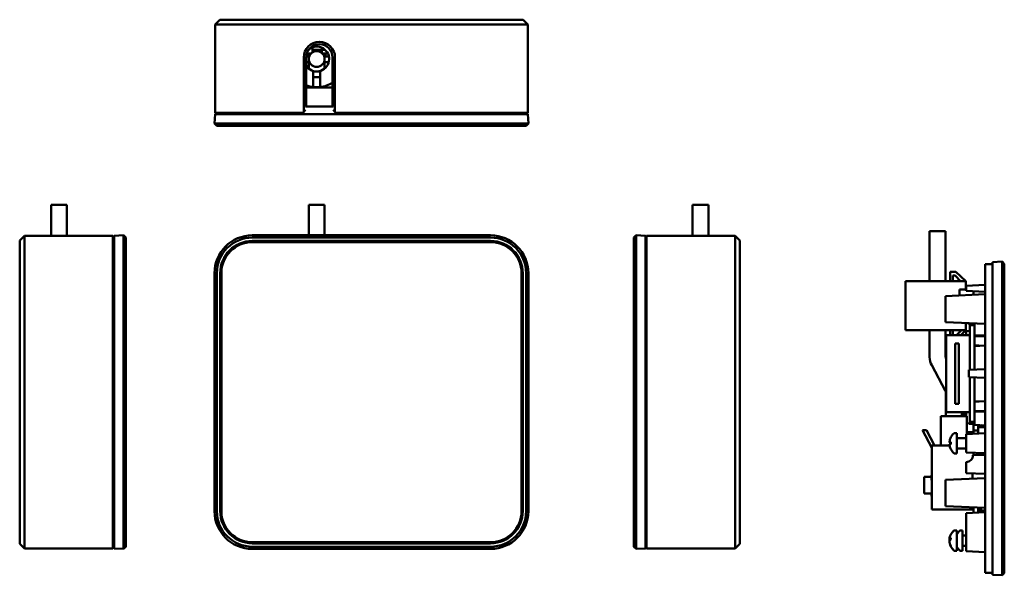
# Model space of a CAD drawing. Header units: inches. Extents: x 1.8 to 33, y 0.1 to 15.8.
# Tile 4 of 14: x 1.8 to 14.9, y 8.4 to 15.8. Entities that reach past the tile are written whole.
import ezdxf

# ---------------------------------------------------------------- set-up
doc = ezdxf.new("R2010")
doc.units = ezdxf.units.IN
doc.header["$MEASUREMENT"] = 0
doc.layers.add('Visible Edges(ANSI)', color=7, linetype='Continuous', lineweight=50)

msp = doc.modelspace()

# ---------------------------------------------------------------- linework, layer by layer
at = {"layer": 'Visible Edges(ANSI)'}
for p, q in [((4.409, 15.734), (4.472, 15.796)), ((4.472, 15.796), (4.909, 15.796)), ((8.052, 15.796), (4.909, 15.796)), ((8.052, 15.796), (8.49, 15.796)), ((8.49, 15.796), (8.552, 15.734)), ((4.409, 15.734), (4.409, 14.561)), ((4.909, 15.734), (4.409, 15.734)), ((4.909, 15.734), (8.052, 15.734)), ((8.552, 15.734), (8.052, 15.734)), ((8.552, 15.734), (8.552, 14.561)), ((5.699, 15.43), (5.699, 15.424)), ((5.699, 15.424), (5.699, 15.364)), ((5.699, 15.424), (5.7, 15.424)), ((5.7, 15.43), (5.7, 15.396)), ((5.7, 15.396), (5.868, 15.396)), ((5.824, 15.355), (5.824, 15.396)), ((5.584, 15.296), (5.584, 14.577)), ((5.616, 15.309), (5.651, 15.309)), ((5.616, 14.646), (5.616, 15.296)), ((5.624, 15.349), (5.681, 15.349)), ((5.651, 15.339), (5.672, 15.339)), ((5.651, 15.309), (5.651, 15.339)), ((5.651, 15.275), (5.651, 15.261)), ((5.651, 15.148), (5.651, 15.261)), ((5.831, 15.349), (5.904, 15.349)), ((5.84, 15.339), (5.874, 15.339)), ((5.861, 15.261), (5.861, 15.275)), ((5.861, 15.148), (5.861, 15.261)), ((5.874, 15.339), (5.874, 15.309)), ((5.874, 15.309), (5.918, 15.309)), ((5.966, 15.296), (5.966, 14.646)), ((5.998, 14.577), (5.998, 15.296)), ((5.616, 15.234), (5.651, 15.234)), ((5.861, 15.234), (5.916, 15.234)), ((5.801, 15.11), (5.711, 15.11)), ((5.711, 15.11), (5.711, 15.035)), ((5.801, 15.035), (5.711, 15.035)), ((5.711, 15.035), (5.711, 14.9)), ((5.801, 15.035), (5.801, 15.11)), ((5.801, 14.9), (5.801, 15.035)), ((5.966, 14.896), (5.616, 14.896)), ((5.711, 14.9), (5.756, 14.9)), ((5.756, 14.9), (5.801, 14.9)), ((5.973, 14.646), (5.609, 14.646)), ((4.409, 14.546), (4.403, 14.421)), ((4.409, 14.561), (4.424, 14.546)), ((4.409, 14.561), (4.909, 14.561)), ((4.903, 14.546), (4.409, 14.546)), ((4.903, 14.546), (8.059, 14.546)), ((5.568, 14.561), (4.909, 14.561)), ((5.553, 14.546), (5.568, 14.561)), ((5.584, 14.577), (5.568, 14.561)), ((5.609, 14.602), (5.584, 14.577)), ((5.998, 14.577), (5.973, 14.602)), ((6.013, 14.561), (5.998, 14.577)), ((6.013, 14.561), (6.028, 14.546)), ((8.052, 14.561), (6.013, 14.561)), ((8.052, 14.561), (8.552, 14.561)), ((8.552, 14.546), (8.059, 14.546)), ((8.552, 14.561), (8.537, 14.546)), ((8.552, 14.546), (8.559, 14.421)), ((4.433, 14.391), (4.403, 14.421)), ((4.403, 14.421), (4.903, 14.421)), ((4.903, 14.391), (4.433, 14.391)), ((8.059, 14.421), (4.903, 14.421)), ((4.903, 14.391), (8.059, 14.391)), ((8.059, 14.421), (8.559, 14.421)), ((8.529, 14.391), (8.059, 14.391)), ((8.559, 14.421), (8.529, 14.391)), ((2.238, 13.343), (2.448, 13.343)), ((2.238, 12.932), (2.238, 13.343)), ((2.448, 12.932), (2.448, 13.343)), ((5.651, 13.343), (5.861, 13.343)), ((5.651, 12.939), (5.651, 13.343)), ((5.861, 12.939), (5.861, 13.343)), ((10.734, 13.343), (10.944, 13.343)), ((10.734, 12.932), (10.734, 13.343)), ((10.944, 12.932), (10.944, 13.343)), ((1.885, 12.932), (1.822, 12.87)), ((1.885, 12.932), (3.057, 12.932)), ((1.885, 12.932), (1.885, 12.432)), ((3.057, 12.932), (3.072, 12.917)), ((3.057, 12.432), (3.057, 12.932)), ((3.072, 12.932), (3.197, 12.939)), ((3.072, 12.932), (3.072, 12.439)), ((3.227, 12.909), (3.197, 12.939)), ((3.197, 12.439), (3.197, 12.939)), ((8.059, 12.939), (4.903, 12.939)), ((9.955, 12.909), (9.985, 12.939)), ((10.11, 12.932), (9.985, 12.939)), ((9.985, 12.939), (9.985, 12.439)), ((10.11, 12.439), (10.11, 12.932)), ((10.125, 12.932), (10.11, 12.917)), ((10.125, 12.932), (10.125, 12.432)), ((11.297, 12.932), (10.125, 12.932)), ((11.297, 12.432), (11.297, 12.932)), ((11.297, 12.932), (11.36, 12.87)), ((13.874, 12.994), (14.084, 12.994)), ((13.874, 12.33), (13.874, 12.994)), ((14.084, 12.33), (14.084, 12.994)), ((1.822, 12.432), (1.822, 12.87)), ((3.227, 12.909), (3.227, 12.439)), ((4.903, 12.909), (8.059, 12.909)), ((4.903, 12.864), (8.059, 12.864)), ((8.059, 12.861), (4.903, 12.861)), ((4.903, 12.849), (8.059, 12.849)), ((9.955, 12.439), (9.955, 12.909)), ((11.36, 12.87), (11.36, 12.432)), ((14.708, 12.558), (14.608, 12.558)), ((14.608, 12.09), (14.608, 12.558)), ((14.708, 12.583), (14.833, 12.59)), ((14.708, 12.583), (14.708, 12.09)), ((14.863, 12.56), (14.833, 12.59)), ((14.833, 12.09), (14.833, 12.59)), ((14.863, 12.56), (14.863, 12.09)), ((1.822, 12.432), (1.822, 9.289)), ((1.885, 9.289), (1.885, 12.432)), ((3.057, 12.432), (3.057, 9.289)), ((3.072, 9.283), (3.072, 12.439)), ((3.197, 12.439), (3.197, 9.283)), ((3.227, 9.283), (3.227, 12.439)), ((4.403, 12.439), (4.403, 9.283)), ((4.433, 9.283), (4.433, 12.439)), ((4.477, 9.283), (4.477, 12.439)), ((4.48, 12.439), (4.48, 9.283)), ((4.493, 9.283), (4.493, 12.439)), ((8.469, 12.439), (8.469, 9.283)), ((8.481, 9.283), (8.481, 12.439)), ((8.484, 12.439), (8.484, 9.283)), ((8.529, 12.439), (8.529, 9.283)), ((8.559, 9.283), (8.559, 12.439)), ((9.955, 12.439), (9.955, 9.283)), ((9.985, 9.283), (9.985, 12.439)), ((10.11, 12.439), (10.11, 9.283)), ((10.125, 9.289), (10.125, 12.432)), ((11.297, 12.432), (11.297, 9.289)), ((11.36, 9.289), (11.36, 12.432)), ((14.144, 12.33), (14.144, 12.455)), ((14.144, 12.455), (14.219, 12.455)), ((14.214, 12.405), (14.179, 12.405)), ((14.179, 12.405), (14.179, 12.33)), ((14.283, 12.33), (14.214, 12.405)), ((14.219, 12.455), (14.354, 12.33)), ((13.554, 12.33), (13.591, 12.33)), ((13.554, 12.33), (13.554, 11.68)), ((13.61, 12.33), (13.591, 12.33)), ((13.61, 12.33), (14.351, 12.33)), ((14.354, 12.33), (14.351, 12.33)), ((14.354, 12.22), (14.354, 12.33)), ((14.608, 12.282), (14.358, 12.271)), ((14.358, 12.271), (14.358, 12.202)), ((14.608, 12.157), (14.083, 12.134)), ((14.083, 12.134), (14.083, 11.789)), ((14.269, 12.143), (14.269, 12.22)), ((14.358, 12.22), (14.269, 12.22)), ((14.358, 12.202), (14.608, 12.191)), ((14.454, 12.151), (14.454, 12.198)), ((14.608, 12.09), (14.608, 8.934)), ((14.708, 8.934), (14.708, 12.09)), ((14.833, 12.09), (14.833, 8.934)), ((14.863, 8.934), (14.863, 12.09)), ((14.608, 11.766), (14.083, 11.789)), ((14.354, 11.68), (14.354, 11.777)), ((14.394, 11.775), (14.394, 11.757)), ((14.469, 11.754), (14.394, 11.757)), ((14.406, 11.157), (14.406, 11.749)), ((14.406, 11.749), (14.469, 11.749)), ((14.469, 11.772), (14.469, 11.749)), ((14.469, 11.159), (14.469, 11.749)), ((13.591, 11.68), (13.554, 11.68)), ((13.591, 11.68), (13.61, 11.68)), ((13.61, 11.68), (14.351, 11.68)), ((13.874, 11.325), (13.874, 11.68)), ((14.084, 11.325), (14.084, 11.68)), ((14.091, 11.617), (14.091, 10.597)), ((14.406, 11.617), (14.091, 11.617)), ((14.144, 11.617), (14.144, 11.68)), ((14.179, 11.68), (14.179, 11.617)), ((14.228, 11.617), (14.295, 11.68)), ((14.354, 11.68), (14.286, 11.617)), ((14.351, 11.68), (14.354, 11.68)), ((14.406, 11.674), (14.358, 11.671)), ((14.358, 11.617), (14.358, 11.671)), ((14.469, 11.616), (14.608, 11.61)), ((14.214, 11.507), (14.214, 10.707)), ((14.261, 11.507), (14.214, 11.507)), ((14.261, 10.707), (14.261, 11.507)), ((14.469, 11.603), (14.608, 11.603)), ((14.608, 11.478), (14.469, 11.472)), ((14.469, 11.477), (14.531, 11.477)), ((14.531, 11.477), (14.531, 11.475)), ((14.085, 10.872), (13.901, 11.217)), ((14.091, 11.306), (14.086, 11.316)), ((14.608, 11.165), (14.394, 11.156)), ((14.394, 11.156), (14.394, 11.059)), ((14.608, 11.049), (14.394, 11.059)), ((14.406, 10.466), (14.406, 11.058)), ((14.469, 10.466), (14.469, 11.055)), ((14.088, 10.544), (14.088, 10.862)), ((14.261, 10.707), (14.214, 10.707)), ((14.608, 10.737), (14.469, 10.743)), ((14.469, 10.738), (14.531, 10.738)), ((14.531, 10.74), (14.531, 10.738)), ((14.406, 10.597), (14.091, 10.597)), ((14.298, 10.544), (14.298, 10.597)), ((14.304, 10.544), (14.307, 10.588)), ((14.334, 10.544), (14.337, 10.586)), ((14.358, 10.544), (14.358, 10.597)), ((14.406, 10.587), (14.406, 10.597)), ((14.406, 10.587), (14.406, 10.587)), ((14.469, 10.609), (14.519, 10.611)), ((14.469, 10.611), (14.608, 10.611)), ((14.469, 10.599), (14.608, 10.605)), ((14.02, 10.544), (14.02, 10.154)), ((14.365, 10.544), (14.02, 10.544)), ((14.365, 10.544), (14.365, 10.306)), ((14.469, 10.461), (14.394, 10.457)), ((14.394, 10.457), (14.394, 10.439)), ((14.394, 10.439), (14.469, 10.436)), ((14.406, 10.466), (14.469, 10.466)), ((14.469, 10.466), (14.469, 10.426)), ((13.78, 10.356), (13.83, 10.356)), ((13.905, 10.123), (13.78, 10.356)), ((13.83, 10.356), (13.939, 10.154)), ((14.205, 10.319), (14.233, 10.319)), ((14.233, 10.049), (14.233, 10.319)), ((14.358, 10.306), (14.608, 10.317)), ((14.358, 10.306), (14.358, 10.061)), ((14.455, 10.329), (14.365, 10.329)), ((14.455, 10.429), (14.469, 10.429)), ((14.455, 10.354), (14.455, 10.429)), ((14.455, 10.429), (14.469, 10.429)), ((14.455, 10.353), (14.455, 10.429)), ((14.455, 10.354), (14.518, 10.354)), ((14.455, 10.31), (14.455, 10.353)), ((14.455, 10.353), (14.518, 10.353)), ((14.469, 10.426), (14.608, 10.42)), ((14.518, 10.376), (14.518, 10.424)), ((14.518, 10.376), (14.518, 10.424)), ((14.557, 10.422), (14.518, 10.42)), ((14.518, 10.392), (14.608, 10.396)), ((14.518, 10.376), (14.518, 10.313)), ((14.14, 10.196), (14.154, 10.194)), ((14.14, 10.173), (14.154, 10.174)), ((14.154, 10.196), (14.154, 10.172)), ((14.233, 10.253), (14.358, 10.253)), ((14.139, 10.154), (13.905, 10.154)), ((13.905, 9.304), (13.905, 10.154)), ((14.205, 10.049), (14.233, 10.049)), ((14.233, 10.115), (14.358, 10.115)), ((14.358, 10.061), (14.608, 10.051)), ((14.455, 10.026), (14.455, 10.057)), ((14.455, 10.026), (14.455, 10.057)), ((14.518, 10.028), (14.518, 10.054)), ((14.518, 10.028), (14.518, 10.054)), ((14.358, 9.934), (14.358, 9.789)), ((14.608, 10.032), (14.445, 10.025)), ((14.358, 9.789), (14.608, 9.779)), ((14.443, 9.786), (14.443, 9.713)), ((13.802, 9.738), (13.802, 9.727)), ((13.802, 9.738), (13.9, 9.738)), ((13.802, 9.69), (13.802, 9.727)), ((13.802, 9.69), (13.802, 9.684)), ((13.802, 9.678), (13.802, 9.684)), ((13.802, 9.678), (13.802, 9.648)), ((13.9, 9.762), (13.905, 9.762)), ((13.9, 9.739), (13.9, 9.762)), ((13.905, 9.739), (13.9, 9.739)), ((13.9, 9.695), (13.9, 9.739)), ((13.9, 9.695), (13.905, 9.693)), ((14.608, 9.72), (14.083, 9.697)), ((14.083, 9.697), (14.083, 9.351)), ((13.802, 9.551), (13.802, 9.648)), ((13.802, 9.551), (13.802, 9.519)), ((13.9, 9.504), (13.9, 9.532)), ((13.905, 9.532), (13.9, 9.532)), ((13.802, 9.519), (13.9, 9.519)), ((13.905, 9.504), (13.9, 9.504)), ((13.9, 9.481), (13.9, 9.504)), ((13.905, 9.481), (13.9, 9.481)), ((1.822, 8.852), (1.822, 9.289)), ((1.885, 9.289), (1.885, 8.789)), ((3.057, 8.789), (3.057, 9.289)), ((3.072, 9.283), (3.072, 8.789)), ((3.197, 8.783), (3.197, 9.283)), ((3.227, 9.283), (3.227, 8.813)), ((9.955, 8.813), (9.955, 9.283)), ((9.985, 9.283), (9.985, 8.783)), ((10.11, 8.789), (10.11, 9.283)), ((10.125, 9.289), (10.125, 8.789)), ((11.297, 8.789), (11.297, 9.289)), ((11.36, 9.289), (11.36, 8.852)), ((14.455, 9.304), (13.905, 9.304)), ((14.608, 9.329), (14.083, 9.351)), ((14.608, 9.27), (14.358, 9.259)), ((14.358, 9.259), (14.358, 8.752)), ((14.455, 9.263), (14.455, 9.335)), ((14.455, 9.263), (14.455, 9.335)), ((14.518, 9.277), (14.518, 9.332)), ((14.518, 9.277), (14.518, 9.332)), ((14.518, 9.322), (14.533, 9.322)), ((14.518, 9.293), (14.608, 9.297)), ((14.518, 9.277), (14.518, 9.266)), ((14.533, 9.322), (14.533, 9.332)), ((14.533, 9.322), (14.565, 9.322)), ((14.565, 9.33), (14.565, 9.322)), ((14.205, 9.029), (14.233, 9.029)), ((14.233, 8.759), (14.233, 9.029)), ((14.282, 9.029), (14.31, 9.029)), ((14.31, 8.759), (14.31, 9.029)), ((8.059, 8.873), (4.903, 8.873)), ((14.139, 8.916), (14.154, 8.914)), ((14.154, 8.93), (14.154, 8.908)), ((14.31, 8.963), (14.358, 8.963)), ((14.31, 8.963), (14.358, 8.963)), ((14.608, 8.465), (14.608, 8.934)), ((14.708, 8.934), (14.708, 8.44)), ((14.833, 8.434), (14.833, 8.934)), ((14.863, 8.934), (14.863, 8.464)), ((1.885, 8.789), (1.822, 8.852)), ((1.885, 8.789), (3.057, 8.789)), ((3.057, 8.789), (3.072, 8.804)), ((3.072, 8.789), (3.197, 8.783)), ((3.197, 8.783), (3.227, 8.813)), ((4.903, 8.86), (8.059, 8.86)), ((8.059, 8.857), (4.903, 8.857)), ((8.059, 8.813), (4.903, 8.813)), ((4.903, 8.783), (8.059, 8.783)), ((9.985, 8.783), (9.955, 8.813)), ((10.11, 8.789), (9.985, 8.783)), ((10.125, 8.789), (10.11, 8.804)), ((11.297, 8.789), (10.125, 8.789)), ((11.297, 8.789), (11.36, 8.852)), ((14.154, 8.824), (14.154, 8.818)), ((14.205, 8.759), (14.233, 8.759)), ((14.282, 8.759), (14.31, 8.759)), ((14.31, 8.825), (14.358, 8.825)), ((14.31, 8.825), (14.358, 8.825)), ((14.608, 8.741), (14.358, 8.752)), ((14.708, 8.465), (14.608, 8.465)), ((14.708, 8.44), (14.833, 8.434)), ((14.833, 8.434), (14.863, 8.464))]:
    msp.add_line(p, q, dxfattribs=at)
msp.add_circle((5.756, 15.275), 0.105, dxfattribs=at)
for centre, radius, start, end in [((5.791, 15.296), 0.207, 0, 180), ((5.791, 15.296), 0.175, 0, 180), ((5.756, 15.275), 0.165, 211.9007, 128.4538), ((5.756, 15.275), 0.375, 248.0656, 263.1079), ((5.756, 15.275), 0.375, 276.8921, 304.0412), ((4.903, 12.439), 0.5, 90, 180), ((8.059, 12.439), 0.5, 0, 90), ((4.903, 12.439), 0.47, 90, 180), ((4.903, 12.439), 0.425, 90, 180), ((4.903, 12.439), 0.422, 90, 180), ((4.903, 12.439), 0.41, 90, 180), ((8.059, 12.439), 0.47, 0, 90), ((8.059, 12.439), 0.425, 0, 90), ((8.059, 12.439), 0.422, 0, 90), ((8.059, 12.439), 0.41, 0, 90), ((14.104, 11.325), 0.23, 180, 208.1468), ((14.104, 11.325), 0.02, 180, 208.1468), ((14.068, 10.862), 0.02, 0, 28.1468), ((14.311, 10.184), 0.175, 131.6116, 152.9699), ((14.205, 10.304), 0.015, 90, 131.6116), ((14.16, 10.261), 0.0056, 152.9699, 175.6947), ((14.16, 10.107), 0.0056, 184.3053, 207.0301), ((14.311, 10.184), 0.175, 207.0301, 228.3884), ((14.205, 10.064), 0.015, 228.3884, 270), ((14.358, 10.021), 0.0875, 270, 2.5), ((4.903, 9.283), 0.5, 180, 270), ((4.903, 9.283), 0.47, 180, 270), ((4.903, 9.283), 0.425, 180, 270), ((4.903, 9.283), 0.422, 180, 270), ((4.903, 9.283), 0.41, 180, 270), ((8.059, 9.283), 0.422, 270, 0), ((8.059, 9.283), 0.425, 270, 0), ((8.059, 9.283), 0.47, 270, 0), ((8.059, 9.283), 0.5, 270, 0), ((8.059, 9.283), 0.41, 270, 0), ((14.311, 8.894), 0.176, 131.6116, 168.1545), ((14.205, 9.014), 0.015, 90, 131.6116), ((14.388, 8.894), 0.175, 131.6116, 152.5209), ((14.282, 9.014), 0.015, 90, 131.6116), ((14.311, 8.894), 0.175, 191.8455, 228.3884), ((14.205, 8.774), 0.015, 228.3884, 270), ((14.388, 8.894), 0.175, 207.4791, 228.3884), ((14.282, 8.774), 0.015, 228.3884, 270)]:
    msp.add_arc(centre, radius, start, end, dxfattribs=at)
for centre, major_axis, ratio, start_param, end_param in [((14.398, 10.611), (0.015, 0), 0.999695, 4.340789, 5.083989), ((14.311, 10.184), (0.09, 0.151), 0.994832, 1.642362, 1.879689), ((14.311, 10.179), (-0.175, 0.015), 0.052092, 5.818312, 6.055639), ((14.311, 10.19), (-0.175, -0.015), 0.052092, 0.227547, 0.464873), ((14.311, 10.184), (-0.09, 0.151), 0.994832, 1.261903, 1.49923), ((14.311, 8.888), (-0.175, 0.016), 0.374797, 5.849124, 6.086451), ((14.311, 8.899), (-0.175, -0.016), 0.27635, 5.788588, 6.025915), ((14.311, 8.892), (-0.171, 0.04), 0.923001, 0.443538, 0.680865), ((14.311, 8.895), (-0.167, -0.053), 0.957097, 6.222142, 6.459469)]:
    msp.add_ellipse(centre, major_axis=major_axis, ratio=ratio, start_param=start_param, end_param=end_param, dxfattribs=at)
msp.add_open_spline([(14.307, 10.588), (14.307, 10.591), (14.308, 10.594), (14.309, 10.597)], degree=3, dxfattribs=at)
for points, knots in [([(14.337, 10.586), (14.337, 10.587), (14.337, 10.589), (14.339, 10.592), (14.339, 10.593), (14.341, 10.595), (14.342, 10.596), (14.344, 10.597), (14.344, 10.597), (14.344, 10.597)], [4.7870912, 4.7870912, 4.7870912, 4.7870912, 5.08631, 5.08631, 5.3855288, 5.3855288, 5.6847477, 5.6847477, 5.706156, 5.706156, 5.706156, 5.706156]), ([(14.141, 10.196), (14.14, 10.195), (14.139, 10.196), (14.138, 10.198), (14.138, 10.2), (14.138, 10.205), (14.138, 10.208), (14.139, 10.214), (14.139, 10.218), (14.14, 10.222), (14.14, 10.223), (14.141, 10.224)], [0, 0, 0, 0, 0.0260573, 0.0260573, 0.0521146, 0.0521146, 0.0779973, 0.0779973, 0.1038801, 0.1038801, 0.1111266, 0.1111266, 0.1111266, 0.1111266]), ([(14.141, 10.144), (14.14, 10.148), (14.139, 10.151), (14.138, 10.158), (14.138, 10.161), (14.138, 10.166), (14.138, 10.169), (14.139, 10.172), (14.139, 10.173), (14.14, 10.173), (14.14, 10.173), (14.141, 10.173)], [0, 0, 0, 0, 0.0260573, 0.0260573, 0.0521146, 0.0521146, 0.0779973, 0.0779973, 0.1038801, 0.1038801, 0.1111266, 0.1111266, 0.1111266, 0.1111266]), ([(14.154, 10.196), (14.154, 10.196), (14.154, 10.196), (14.155, 10.196), (14.155, 10.196), (14.155, 10.196)], [0.063413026, 0.063413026, 0.063413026, 0.063413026, 0.068713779, 0.068713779, 0.069814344, 0.069814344, 0.069814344, 0.069814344]), ([(14.155, 10.172), (14.155, 10.172), (14.155, 10.172), (14.154, 10.172), (14.154, 10.172), (14.154, 10.172)], [0.014814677, 0.014814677, 0.014814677, 0.014814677, 0.015915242, 0.015915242, 0.021215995, 0.021215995, 0.021215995, 0.021215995]), ([(14.141, 8.917), (14.14, 8.916), (14.139, 8.916), (14.138, 8.916), (14.138, 8.917), (14.138, 8.919), (14.138, 8.921), (14.139, 8.926), (14.139, 8.928), (14.139, 8.93)], [0, 0, 0, 0, 0.02605732, 0.02605732, 0.05211464, 0.05211464, 0.07799735, 0.07799735, 0.09633896, 0.09633896, 0.09633896, 0.09633896]), ([(14.138, 8.916), (14.138, 8.913), (14.138, 8.91), (14.138, 8.904), (14.138, 8.901), (14.139, 8.896), (14.139, 8.895), (14.139, 8.894)], [0.02988067, 0.02988067, 0.02988067, 0.02988067, 0.05211464, 0.05211464, 0.07799735, 0.07799735, 0.09633896, 0.09633896, 0.09633896, 0.09633896]), ([(14.141, 8.86), (14.14, 8.863), (14.139, 8.866), (14.138, 8.874), (14.138, 8.877), (14.138, 8.884), (14.138, 8.887), (14.139, 8.892), (14.139, 8.894), (14.14, 8.895), (14.14, 8.896), (14.141, 8.896)], [0, 0, 0, 0, 0.0260573, 0.0260573, 0.0521146, 0.0521146, 0.0779973, 0.0779973, 0.1038801, 0.1038801, 0.1111266, 0.1111266, 0.1111266, 0.1111266]), ([(14.138, 8.872), (14.138, 8.871), (14.138, 8.871), (14.138, 8.868), (14.138, 8.866), (14.139, 8.861), (14.139, 8.858), (14.14, 8.854), (14.14, 8.853), (14.141, 8.852)], [0.02988067, 0.02988067, 0.02988067, 0.02988067, 0.05211464, 0.05211464, 0.07799735, 0.07799735, 0.10388006, 0.10388006, 0.11112655, 0.11112655, 0.11112655, 0.11112655]), ([(14.154, 8.93), (14.154, 8.93), (14.154, 8.931), (14.155, 8.931), (14.155, 8.931), (14.155, 8.931)], [0.063413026, 0.063413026, 0.063413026, 0.063413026, 0.068713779, 0.068713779, 0.069814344, 0.069814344, 0.069814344, 0.069814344]), ([(14.155, 8.815), (14.155, 8.815), (14.155, 8.815), (14.154, 8.816), (14.154, 8.817), (14.154, 8.818)], [0.014814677, 0.014814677, 0.014814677, 0.014814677, 0.015915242, 0.015915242, 0.021215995, 0.021215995, 0.021215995, 0.021215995])]:
    msp.add_open_spline(points, degree=3, knots=knots, dxfattribs=at)

doc.saveas('drawing.dxf')
